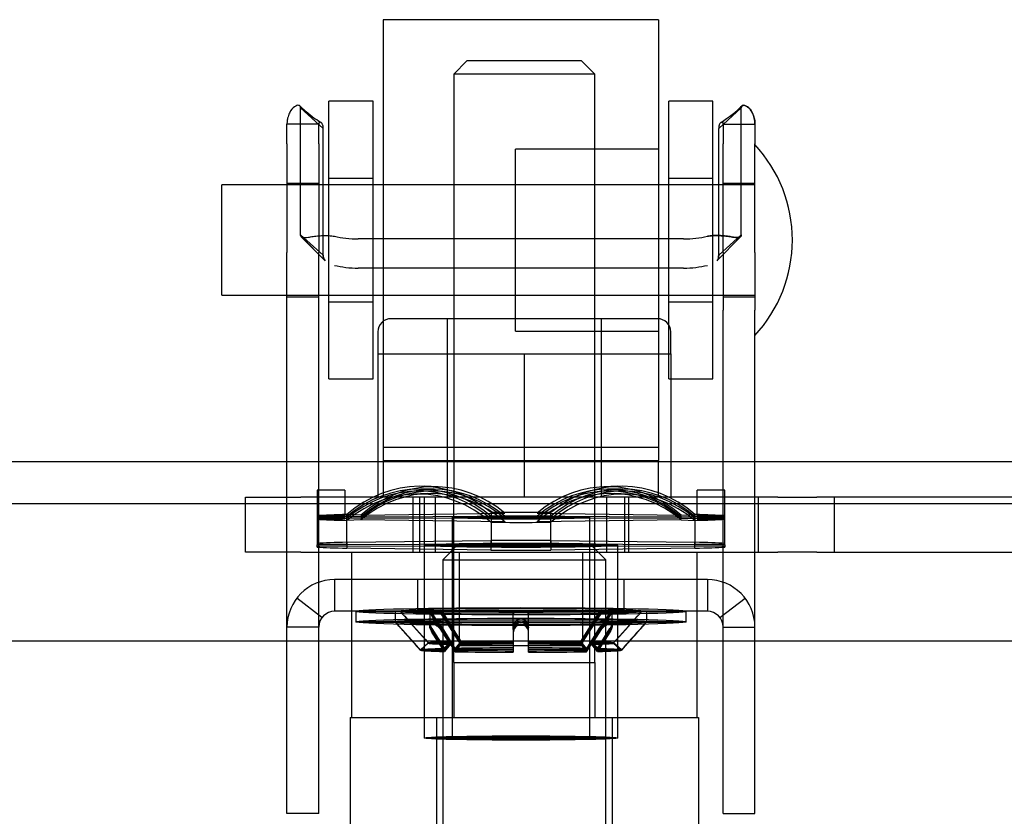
# Model space of a CAD drawing. Header units: inches. Extents: x 1 to 299, y -2 to 199.
# Tile 41 of 57: x 85.86 to 88.1, y 161.88 to 163.69. Entities that reach past the tile are written whole.
import ezdxf
from ezdxf.enums import TextEntityAlignment as Align
from ezdxf.lldxf.tags import DXFTag

# ---------------------------------------------------------------- set-up
doc = ezdxf.new("R2010")
doc.units = ezdxf.units.IN
doc.header["$MEASUREMENT"] = 0
for name, color, linetype in [('COM70838', 7, 'Continuous'), ('COM70839-1', 7, 'Continuous'), ('COM71195-5', 7, 'Continuous'), ('COM71298-1', 7, 'Continuous'), ('Default', 7, 'Continuous'), ('HAN13068', 7, 'Continuous'), ('HAN13068_NUT', 7, 'Continuous'), ('NTS18147', 7, 'Continuous'), ('ROL87452', 7, 'Continuous'), ('RVT17786', 7, 'Continuous'), ('RVT19000', 7, 'Continuous'), ('SPC87322', 7, 'Continuous'), ('STD26122', 7, 'Continuous'), ('WAF25376', 7, 'Continuous'), ('WAM30038', 7, 'Continuous')]:
    doc.layers.add(name, color=color, linetype=linetype)
doc.styles.add('SEACAD_Times_New_Roman', font='times.ttf')
tags = doc.linetypes.add('HIDDEN2', pattern=[0.1875, 0.125, -0.0625]).pattern_tags.tags
tags[6:7] = [DXFTag(74, 4), DXFTag(75, 0), DXFTag(340, '0'), DXFTag(46, 0.0), DXFTag(50, 0.0), DXFTag(44, 0.0), DXFTag(45, 0.0)]
tags[4:5] = [DXFTag(74, 4), DXFTag(75, 0), DXFTag(340, '0'), DXFTag(46, 0.0), DXFTag(50, 0.0), DXFTag(44, 0.0), DXFTag(45, 0.0)]
doc.dimstyles.new('HAMMOND_(STH_-_300x200)', dxfattribs={"dimtxt": 1.5, "dimasz": 1.875, "dimexe": 0.75, "dimexo": 0.75, "dimgap": 0.375, "dimtad": 0, "dimtih": 1, "dimtoh": 1, "dimzin": 0, "dimdsep": 46, "dimtxsty": 'SEACAD_Times_New_Roman', "dimblk1": '_SE_FILLED', "dimblk2": '_SE_FILLED', "dimsah": 1, "dimcen": 0.75, "dimadec": 0, "dimazin": 0, "dimtfac": 0.8, "dimtofl": 0, "dimtmove": 0, "dimatfit": 3, "dimfxl": 1, "dimtolj": 1, "dimtzin": 0, "dimarcsym": 0})

# ---------------------------------------------------------------- blocks, each defined once
blk = doc.blocks.new('SE3')
at = {"layer": 'COM70838', "color": 7, "linetype": 'HIDDEN2'}
for p, q in [((86.377, 162.4821), (86.377, 162.6071)), ((86.377, 162.6071), (86.502, 162.6071)), ((86.9843, 162.6071), (86.502, 162.6071)), ((86.757, 162.4821), (86.757, 162.6071)), ((86.807, 162.6071), (86.807, 162.4821)), ((87.5852, 162.6071), (87.0197, 162.6071)), ((87.197, 162.4821), (87.197, 162.6071)), ((87.247, 162.4821), (87.247, 162.6071)), ((87.5405, 162.6071), (87.5405, 162.4821)), ((87.5852, 162.6071), (87.6736, 162.6071)), ((88.332, 162.6071), (87.6736, 162.6071)), ((87.7135, 162.4821), (87.7135, 162.6071)), ((86.502, 162.4821), (86.377, 162.4821)), ((86.502, 162.4821), (87.5852, 162.4821)), ((87.6736, 162.4821), (87.5852, 162.4821)), ((87.6736, 162.4821), (88.387, 162.4821))]:
    blk.add_line(p, q, dxfattribs=at)
at = {"layer": 'COM70839-1', "color": 7, "linetype": 'HIDDEN2'}
for p, q in [((86.5531, 163.444), (86.5017, 163.4904)), ((86.5017, 163.2024), (86.5017, 163.4904)), ((87.4509, 163.444), (87.5023, 163.4904)), ((87.5023, 163.2024), (87.5023, 163.4904)), ((86.5428, 163.4534), (86.4708, 163.4534)), ((86.4708, 163.4092), (86.4708, 163.4534)), ((86.5428, 163.4092), (86.5428, 163.4534)), ((87.4612, 163.4534), (87.5332, 163.4534)), ((87.4612, 163.4534), (87.4612, 163.4092)), ((87.5332, 163.4534), (87.5332, 163.4092)), ((86.5531, 163.156), (86.5531, 163.444)), ((87.4509, 163.156), (87.4509, 163.444)), ((86.4708, 163.4092), (86.4708, 163.1625)), ((86.5428, 163.4092), (86.5428, 163.1625)), ((87.4612, 163.1625), (87.4612, 163.4092)), ((87.5332, 163.1625), (87.5332, 163.4092)), ((86.5428, 163.319), (86.4708, 163.319)), ((87.5332, 163.319), (87.4612, 163.319)), ((86.5531, 163.156), (86.5017, 163.2024)), ((86.5041, 163.1972), (86.5568, 163.1438)), ((86.5042, 163.1971), (86.5568, 163.1438)), ((87.3713, 163.1932), (86.6327, 163.1932)), ((87.4472, 163.1438), (87.4999, 163.1972)), ((87.4473, 163.1438), (87.4998, 163.1971)), ((87.4509, 163.156), (87.5023, 163.2024)), ((86.4708, 163.0314), (86.4708, 163.1625)), ((86.5428, 163.0314), (86.5428, 163.1625)), ((87.4612, 163.1625), (87.4612, 163.0314)), ((87.5332, 163.1625), (87.5332, 163.0314)), ((87.3713, 163.1269), (86.6327, 163.1269)), ((86.4708, 163.062), (86.5428, 163.062)), ((87.4612, 163.062), (87.5332, 163.062)), ((86.4708, 161.9341), (86.4708, 163.0314)), ((86.5428, 161.9341), (86.5428, 163.0314)), ((87.4612, 161.9341), (87.4612, 163.0314)), ((87.5332, 161.9341), (87.5332, 163.0314)), ((87.4252, 162.4201), (86.5788, 162.4201)), ((86.5788, 162.4201), (86.5788, 162.3481)), ((86.768, 162.3481), (86.768, 162.4201)), ((86.8615, 162.4201), (86.8615, 162.3481)), ((87.1425, 162.3481), (87.1425, 162.4201)), ((87.236, 162.3481), (87.236, 162.4201)), ((87.4252, 162.4201), (87.4252, 162.3481)), ((86.5503, 162.334), (86.4931, 162.3778)), ((87.4538, 162.334), (87.5109, 162.3778)), ((87.4252, 162.3481), (86.5788, 162.3481)), ((86.5428, 162.3121), (86.4708, 162.3121)), ((87.4612, 162.3121), (87.5332, 162.3121)), ((86.4708, 161.889), (86.4708, 161.9341)), ((86.5428, 161.889), (86.5428, 161.9341)), ((87.4612, 161.889), (87.4612, 161.9341)), ((87.5332, 161.889), (87.5332, 161.9341)), ((86.5428, 161.889), (86.4708, 161.889)), ((87.4612, 161.889), (87.5332, 161.889))]:
    blk.add_line(p, q, dxfattribs=at)
for centre, radius, start, end in [((86.693, 163.6932), 0.2767, 225.5663, 231.2528), ((86.6928, 163.6929), 0.2764, 225.5509, 238.4259), ((87.311, 163.6932), 0.2767, 301.5783, 314.4337), ((87.3112, 163.6929), 0.2764, 308.7531, 314.4491), ((86.693, 163.6932), 0.2767, 236.0158, 238.4217), ((87.3112, 163.6929), 0.2764, 301.5741, 303.9837), ((86.5788, 162.3121), 0.108, 90, 180), ((87.4252, 162.3121), 0.108, 0, 90), ((86.5788, 162.3121), 0.036, 90, 180), ((87.4252, 162.3121), 0.036, 0, 90)]:
    blk.add_arc(centre, radius, start, end, dxfattribs=at)
for centre, major_axis, start_param, end_param in [((86.6327, 163.2322), (-0.1, 0), 1.001468, 1.570796), ((87.3713, 163.2322), (-0.1, 0), 1.570796, 2.140125), ((86.6327, 163.166), (-0.1, 0), 1.001468, 1.570796), ((87.3713, 163.166), (0.1, 0), 4.712389, 5.281717)]:
    blk.add_ellipse(centre, major_axis=major_axis, ratio=0.390731, start_param=start_param, end_param=end_param, dxfattribs=at)
for points, knots in [([(86.5017, 163.4904), (86.5016, 163.4909), (86.5016, 163.4913), (86.5015, 163.4918), (86.5015, 163.492), (86.5014, 163.4923), (86.5014, 163.4924), (86.5012, 163.4932), (86.501, 163.4938), (86.5001, 163.4952), (86.4991, 163.4959), (86.4954, 163.4967), (86.4918, 163.4957), (86.4839, 163.4901), (86.4797, 163.4854), (86.4756, 163.4771), (86.4748, 163.4754), (86.4734, 163.4715), (86.4728, 163.4694), (86.4721, 163.4664), (86.4719, 163.4653), (86.4716, 163.4636), (86.4715, 163.4631), (86.4714, 163.4619), (86.4713, 163.4612), (86.4712, 163.4601), (86.4711, 163.4596), (86.471, 163.4587), (86.471, 163.4584), (86.471, 163.4577), (86.4709, 163.4572), (86.4709, 163.4564), (86.4708, 163.4552), (86.4708, 163.4534)], [0, 0, 0, 0, 0.03125, 0.03125, 0.046875, 0.046875, 0.0625, 0.0625, 0.125, 0.125, 0.25, 0.25, 0.5, 0.5, 0.75, 0.75, 0.8125, 0.8125, 0.875, 0.875, 0.90625, 0.90625, 0.921875, 0.921875, 0.9375, 0.9375, 0.953125, 0.953125, 0.960938, 0.960938, 0.96875, 0.96875, 1, 1, 1, 1]), ([(86.4993, 163.4956), (86.4999, 163.4953), (86.5004, 163.4948), (86.5009, 163.4941), (86.501, 163.4938), (86.5012, 163.4934), (86.5012, 163.4932), (86.5013, 163.4929), (86.5014, 163.4926), (86.5015, 163.4921), (86.5016, 163.4914), (86.5017, 163.4904)], [0.8014834, 0.8014834, 0.8014834, 0.8014834, 0.875, 0.875, 0.90625, 0.90625, 0.921875, 0.921875, 0.9375, 0.9375, 1, 1, 1, 1]), ([(87.5023, 163.4904), (87.5024, 163.4909), (87.5024, 163.4913), (87.5025, 163.4918), (87.5025, 163.492), (87.5026, 163.4923), (87.5026, 163.4924), (87.5028, 163.4932), (87.503, 163.4938), (87.5039, 163.4952), (87.5049, 163.4959), (87.5087, 163.4967), (87.5122, 163.4957), (87.5201, 163.4901), (87.5243, 163.4854), (87.5284, 163.4771), (87.5292, 163.4754), (87.5306, 163.4715), (87.5312, 163.4694), (87.5319, 163.4664), (87.5321, 163.4653), (87.5324, 163.4636), (87.5325, 163.4631), (87.5327, 163.4619), (87.5327, 163.4612), (87.5329, 163.4601), (87.5329, 163.4596), (87.533, 163.4587), (87.533, 163.4584), (87.5331, 163.4577), (87.5331, 163.4572), (87.5331, 163.4564), (87.5332, 163.4552), (87.5332, 163.4534)], [0, 0, 0, 0, 0.03125, 0.03125, 0.046875, 0.046875, 0.0625, 0.0625, 0.125, 0.125, 0.25, 0.25, 0.5, 0.5, 0.75, 0.75, 0.8125, 0.8125, 0.875, 0.875, 0.90625, 0.90625, 0.921875, 0.921875, 0.9375, 0.9375, 0.953125, 0.953125, 0.960938, 0.960938, 0.96875, 0.96875, 1, 1, 1, 1]), ([(87.5332, 163.4534), (87.5332, 163.4543), (87.5332, 163.455), (87.5332, 163.4559), (87.5332, 163.4562), (87.5331, 163.4567), (87.5331, 163.4567), (87.533, 163.4584), (87.5329, 163.4594), (87.5325, 163.4631), (87.5321, 163.4653), (87.5307, 163.4715), (87.5293, 163.4754), (87.5243, 163.4855), (87.5201, 163.4901), (87.5122, 163.4957), (87.5086, 163.4967), (87.5049, 163.4959), (87.5039, 163.4952), (87.5032, 163.4941), (87.503, 163.4938), (87.5028, 163.4934), (87.5028, 163.4932), (87.5027, 163.4929), (87.5026, 163.4926), (87.5025, 163.4921), (87.5024, 163.4914), (87.5023, 163.4904)], [0, 0, 0, 0, 0.015625, 0.015625, 0.023438, 0.023438, 0.03125, 0.03125, 0.0625, 0.0625, 0.125, 0.125, 0.25, 0.25, 0.5, 0.5, 0.75, 0.75, 0.875, 0.875, 0.90625, 0.90625, 0.921875, 0.921875, 0.9375, 0.9375, 1, 1, 1, 1]), ([(86.5531, 163.444), (86.5531, 163.4448), (86.553, 163.4463), (86.5528, 163.4485), (86.5524, 163.4505), (86.5513, 163.454), (86.5488, 163.4578), (86.5455, 163.4584), (86.5439, 163.4571), (86.5433, 163.4562), (86.543, 163.4552), (86.5428, 163.4542), (86.5428, 163.4537), (86.5428, 163.4534)], [0, 0, 0, 0, 0.068623, 0.137063, 0.205208, 0.272877, 0.535512, 0.779514, 0.837052, 0.893029, 0.947093, 0.973617, 1, 1, 1, 1]), ([(87.4612, 163.4534), (87.4612, 163.4537), (87.4612, 163.4542), (87.461, 163.4552), (87.4607, 163.4562), (87.4601, 163.4571), (87.4585, 163.4584), (87.4553, 163.4578), (87.4527, 163.454), (87.4516, 163.4505), (87.4512, 163.4485), (87.451, 163.4463), (87.4509, 163.4448), (87.4509, 163.444)], [0, 0, 0, 0, 0.026381, 0.052905, 0.106971, 0.162948, 0.220486, 0.464488, 0.727123, 0.794792, 0.862936, 0.931376, 1, 1, 1, 1]), ([(87.4557, 163.4573), (87.4569, 163.4581), (87.4586, 163.4584), (87.4601, 163.4571), (87.4607, 163.4562), (87.461, 163.4552), (87.4612, 163.4542), (87.4612, 163.4537), (87.4612, 163.4534)], [0.5475793, 0.5475793, 0.5475793, 0.5475793, 0.7795137, 0.8370523, 0.8930285, 0.9470927, 0.973617, 1, 1, 1, 1]), ([(86.5042, 163.1971), (86.504, 163.1973), (86.5031, 163.1979), (86.502, 163.1994), (86.5018, 163.2014), (86.5017, 163.2024)], [0.8443495, 0.8443495, 0.8443495, 0.8443495, 0.868041, 0.9344119, 1, 1, 1, 1]), ([(86.5017, 163.2024), (86.5018, 163.2017), (86.5019, 163.2002), (86.5026, 163.1984), (86.504, 163.1972), (86.5079, 163.1955), (86.5162, 163.1965), (86.5281, 163.1984), (86.5365, 163.1995), (86.5446, 163.2003), (86.5544, 163.2008), (86.5662, 163.2007), (86.5745, 163.1998), (86.5788, 163.1993)], [0, 0, 0, 0, 0.049102, 0.098523, 0.149018, 0.200844, 0.426475, 0.554365, 0.622319, 0.692911, 0.79099, 0.893216, 1, 1, 1, 1]), ([(87.5023, 163.2024), (87.5023, 163.2017), (87.5021, 163.2002), (87.5014, 163.1984), (87.5001, 163.1972), (87.4962, 163.1955), (87.4878, 163.1965), (87.4759, 163.1984), (87.4675, 163.1995), (87.4595, 163.2003), (87.4496, 163.2008), (87.4379, 163.2007), (87.4295, 163.1998), (87.4252, 163.1993)], [0, 0, 0, 0, 0.049102, 0.098523, 0.149018, 0.200844, 0.426475, 0.554365, 0.622319, 0.692911, 0.79099, 0.893216, 1, 1, 1, 1]), ([(87.4252, 163.1993), (87.4268, 163.1995), (87.43, 163.2), (87.4363, 163.2005), (87.4439, 163.2008), (87.4524, 163.2007), (87.4627, 163.2001), (87.474, 163.1987), (87.4848, 163.197), (87.4929, 163.1959), (87.4978, 163.1961), (87.5006, 163.1975), (87.5021, 163.1994), (87.5022, 163.2014), (87.5023, 163.2024)], [0, 0, 0, 0, 0.040175, 0.080102, 0.158226, 0.23381, 0.30692, 0.445198, 0.573002, 0.690655, 0.799398, 0.868041, 0.934412, 1, 1, 1, 1]), ([(86.5564, 163.1442), (86.5556, 163.1452), (86.555, 163.1463), (86.5535, 163.15), (86.5531, 163.1528), (86.5531, 163.156)], [0.617349, 0.617349, 0.617349, 0.617349, 0.75, 0.75, 1, 1, 1, 1]), ([(86.5531, 163.156), (86.5531, 163.1555), (86.5531, 163.155), (86.5532, 163.1545), (86.5532, 163.1543), (86.5532, 163.154), (86.5532, 163.1539), (86.5533, 163.1529), (86.5533, 163.1522), (86.5537, 163.1501), (86.554, 163.1488), (86.5552, 163.1459), (86.5561, 163.1445), (86.5573, 163.1433)], [0, 0, 0, 0, 0.03125, 0.03125, 0.046875, 0.046875, 0.0625, 0.0625, 0.125, 0.125, 0.25, 0.25, 0.4245775, 0.4245775, 0.4245775, 0.4245775]), ([(87.4509, 163.156), (87.4509, 163.1555), (87.4509, 163.155), (87.4509, 163.1545), (87.4508, 163.1543), (87.4508, 163.154), (87.4508, 163.1539), (87.4508, 163.1529), (87.4507, 163.1522), (87.4504, 163.1501), (87.45, 163.1488), (87.4489, 163.1459), (87.448, 163.1445), (87.4468, 163.1433)], [0, 0, 0, 0, 0.03125, 0.03125, 0.046875, 0.046875, 0.0625, 0.0625, 0.125, 0.125, 0.25, 0.25, 0.4245775, 0.4245775, 0.4245775, 0.4245775]), ([(87.4476, 163.1442), (87.4484, 163.1452), (87.449, 163.1463), (87.4505, 163.15), (87.4509, 163.1528), (87.4509, 163.156)], [0.617349, 0.617349, 0.617349, 0.617349, 0.75, 0.75, 1, 1, 1, 1])]:
    blk.add_open_spline(points, degree=3, knots=knots, dxfattribs=at)
at = {"layer": 'COM71195-5', "color": 7, "linetype": 'Continuous'}
blk.add_line((89.5714, 162.2801), (67.7616, 162.2801), dxfattribs=at)
at = {"layer": 'COM71298-1', "color": 7, "linetype": 'HIDDEN2'}
blk.add_line((114.8195, 162.6871), (66.9495, 162.6871), dxfattribs=at)
at = {"layer": 'COM71298-1', "color": 7, "linetype": 'Continuous'}
blk.add_line((114.8195, 162.5921), (66.9495, 162.5921), dxfattribs=at)
at = {"layer": 'HAN13068', "color": 7, "linetype": 'HIDDEN2'}
for p, q in [((86.8795, 163.5971), (86.8495, 163.5671)), ((87.1395, 163.5971), (86.8795, 163.5971)), ((87.1695, 163.5671), (87.1395, 163.5971)), ((87.1695, 163.5671), (86.8495, 163.5671)), ((86.8495, 163.5671), (86.8495, 162.6071)), ((87.1695, 162.6071), (87.1695, 163.5671)), ((86.8495, 162.2321), (86.8495, 162.1071)), ((86.8495, 162.2321), (87.0095, 162.2321)), ((87.0095, 162.2321), (87.1695, 162.2321)), ((87.1695, 162.2321), (87.1695, 162.1071)), ((86.614, 162.1071), (86.8099, 162.1071)), ((86.614, 162.1071), (86.614, 161.4051)), ((86.8099, 162.1071), (87.2091, 162.1071)), ((86.8099, 162.1071), (86.8099, 161.4051)), ((87.2091, 162.1071), (87.405, 162.1071)), ((87.2091, 162.1071), (87.2091, 161.4051)), ((87.405, 162.1071), (87.405, 161.4051))]:
    blk.add_line(p, q, dxfattribs=at)
at = {"layer": 'HAN13068_NUT', "color": 7, "linetype": 'HIDDEN2'}
for p, q in [((87.312, 163.0121), (86.707, 163.0121)), ((86.8345, 163.0121), (86.8345, 162.6071)), ((87.1845, 162.6071), (87.1845, 163.0121)), ((86.677, 162.9821), (86.677, 162.9321)), ((87.342, 162.9321), (87.342, 162.9821)), ((86.677, 162.9321), (86.8433, 162.9321)), ((86.677, 162.9321), (86.677, 162.6071)), ((86.8433, 162.9321), (87.0095, 162.9321)), ((87.0095, 162.9321), (87.1758, 162.9321)), ((87.0095, 162.9321), (87.0095, 162.6071)), ((87.1758, 162.9321), (87.342, 162.9321)), ((87.342, 162.9321), (87.342, 162.6071))]:
    blk.add_line(p, q, dxfattribs=at)
for centre, start, end in [((86.707, 162.9821), 90, 180), ((87.312, 162.9821), 0, 90)]:
    blk.add_arc(centre, 0.03, start, end, dxfattribs=at)
at = {"layer": 'NTS18147', "color": 7, "linetype": 'HIDDEN2'}
for p, q in [((86.539, 162.6231), (86.539, 162.5622)), ((86.602, 162.6231), (86.539, 162.6231)), ((86.539, 162.6231), (86.539, 162.5652)), ((86.602, 162.6231), (86.539, 162.6231)), ((86.602, 162.6231), (86.602, 162.5622)), ((86.602, 162.6231), (86.602, 162.5652)), ((86.8053, 162.6251), (86.7738, 162.6254)), ((86.8142, 162.6305), (86.7827, 162.6317)), ((87.2213, 162.6317), (87.1898, 162.6305)), ((87.2303, 162.6254), (87.1988, 162.6251)), ((87.402, 162.5622), (87.402, 162.6231)), ((87.465, 162.6231), (87.402, 162.6231)), ((87.402, 162.5652), (87.402, 162.6231)), ((87.465, 162.6231), (87.402, 162.6231)), ((87.465, 162.5622), (87.465, 162.6231)), ((87.465, 162.5652), (87.465, 162.6231)), ((86.7898, 162.6152), (86.7583, 162.614)), ((86.7988, 162.621), (86.7673, 162.6207)), ((87.2368, 162.6207), (87.2053, 162.621)), ((87.2457, 162.614), (87.2142, 162.6152)), ((86.602, 162.5652), (86.539, 162.5652)), ((86.539, 162.5622), (86.539, 162.4992)), ((86.602, 162.5622), (86.539, 162.5622)), ((86.539, 162.5622), (86.539, 162.5022)), ((86.602, 162.5599), (86.539, 162.5599)), ((86.602, 162.5568), (86.539, 162.5568)), ((86.602, 162.5599), (86.602, 162.5622)), ((86.602, 162.5568), (86.602, 162.5599)), ((86.607, 162.5048), (86.607, 162.5678)), ((86.6385, 162.5666), (86.607, 162.5678)), ((86.607, 162.4999), (86.607, 162.5629)), ((86.6385, 162.5625), (86.607, 162.5629)), ((86.6385, 162.5596), (86.607, 162.5592)), ((86.6385, 162.5554), (86.607, 162.5542)), ((86.6385, 162.5666), (86.9655, 162.5707)), ((86.6385, 162.5625), (86.9655, 162.5636)), ((86.9655, 162.5585), (86.6385, 162.5596)), ((86.9655, 162.5513), (86.6385, 162.5554)), ((86.8455, 162.5611), (86.8455, 162.0606)), ((86.8455, 162.561), (86.8455, 162.0606)), ((86.934, 162.5719), (86.934, 162.509)), ((86.9655, 162.5707), (86.934, 162.5719)), ((86.934, 162.564), (86.934, 162.501)), ((86.9655, 162.5636), (86.934, 162.564)), ((86.9655, 162.5585), (86.934, 162.5581)), ((87.0385, 162.5707), (87.07, 162.5719)), ((87.0385, 162.5707), (87.3655, 162.5666)), ((87.0385, 162.5636), (87.07, 162.564)), ((87.0385, 162.5636), (87.3655, 162.5625)), ((87.3655, 162.5596), (87.0385, 162.5585)), ((87.0385, 162.5585), (87.07, 162.5581)), ((87.3655, 162.5554), (87.0385, 162.5513)), ((87.07, 162.509), (87.07, 162.5719)), ((87.07, 162.501), (87.07, 162.564)), ((87.1585, 162.0606), (87.1585, 162.5611)), ((87.1585, 162.0606), (87.1585, 162.561)), ((87.3655, 162.5666), (87.397, 162.5678)), ((87.3655, 162.5625), (87.397, 162.5629)), ((87.3655, 162.5596), (87.397, 162.5592)), ((87.3655, 162.5554), (87.397, 162.5542)), ((87.397, 162.5678), (87.397, 162.5048)), ((87.397, 162.5629), (87.397, 162.4999)), ((87.402, 162.5652), (87.465, 162.5652)), ((87.402, 162.5622), (87.402, 162.5599)), ((87.402, 162.5622), (87.465, 162.5622)), ((87.402, 162.5599), (87.465, 162.5599)), ((87.402, 162.5599), (87.402, 162.5568)), ((87.402, 162.5568), (87.465, 162.5568)), ((87.465, 162.4992), (87.465, 162.5622)), ((87.465, 162.5022), (87.465, 162.5622)), ((86.9655, 162.5513), (86.934, 162.5501)), ((87.0385, 162.5513), (87.07, 162.5501)), ((86.539, 162.4969), (86.539, 162.4992)), ((86.539, 162.4939), (86.539, 162.4969)), ((86.607, 162.5048), (86.934, 162.509)), ((86.607, 162.5048), (86.607, 162.4912)), ((86.607, 162.4999), (86.934, 162.501)), ((86.607, 162.4999), (86.607, 162.4962)), ((86.934, 162.4951), (86.607, 162.4962)), ((86.934, 162.4871), (86.607, 162.4912)), ((86.782, 162.4981), (86.782, 162.0606)), ((86.934, 162.4871), (86.934, 162.509)), ((86.934, 162.4951), (86.934, 162.501)), ((87.07, 162.509), (87.397, 162.5048)), ((87.07, 162.509), (87.07, 162.4871)), ((87.07, 162.501), (87.397, 162.4999)), ((87.07, 162.501), (87.07, 162.4951)), ((87.397, 162.4962), (87.07, 162.4951)), ((87.397, 162.4912), (87.07, 162.4871)), ((87.222, 162.0606), (87.222, 162.4981)), ((87.222, 162.0606), (87.222, 162.498)), ((87.397, 162.4912), (87.397, 162.5048)), ((87.397, 162.4962), (87.397, 162.4999)), ((87.465, 162.4992), (87.465, 162.4969)), ((87.465, 162.4969), (87.465, 162.4939)), ((86.782, 162.4821), (86.782, 162.0606))]:
    blk.add_line(p, q, dxfattribs=at)
for centre, start, end in [((87.002, 78.4869), 89.953641, 90.046359), ((87.002, 246.6352), 269.953641, 270.046359), ((87.002, 78.4239), 89.953641, 90.046359), ((87.002, 246.5722), 269.953641, 270.046359)]:
    blk.add_arc(centre, 84.0771, start, end, dxfattribs=at)
for centre, major_axis, ratio, start_param, end_param in [((86.7705, 162.3136), (-0.0122, -0.3181), 0.865814, 2.551021, 3.820441), ((86.7705, 162.3071), (-0.0032, -0.3183), 0.86601, 2.518666, 3.788085), ((86.802, 162.3124), (-0.0122, -0.3181), 0.865814, 2.551021, 3.820441), ((86.802, 162.3067), (-0.0032, -0.3183), 0.86601, 2.518666, 3.788085), ((87.202, 162.3124), (0.0122, -0.3181), 0.865814, 2.462745, 3.732164), ((87.202, 162.3067), (0.0032, -0.3183), 0.86601, 2.4951, 3.764519), ((87.2335, 162.3136), (0.0122, -0.3181), 0.865814, 2.462745, 3.732164), ((87.2335, 162.3071), (0.0032, -0.3183), 0.86601, 2.4951, 3.764519), ((86.7705, 162.3023), (0.0032, -0.3183), 0.86601, 2.4951, 3.764519), ((86.7705, 162.2959), (0.0122, -0.3181), 0.865814, 2.462745, 3.732164), ((86.802, 162.3027), (0.0032, -0.3183), 0.86601, 2.4951, 3.764519), ((86.802, 162.2971), (0.0122, -0.3181), 0.865814, 2.462745, 3.732164), ((87.202, 162.3027), (-0.0032, -0.3183), 0.86601, 2.518666, 3.788085), ((87.202, 162.2971), (-0.0122, -0.3181), 0.865814, 2.551021, 3.820441), ((87.2335, 162.3023), (-0.0032, -0.3183), 0.86601, 2.518666, 3.788085), ((87.2335, 162.2959), (-0.0122, -0.3181), 0.865814, 2.551021, 3.820441), ((87.002, 162.561), (-0.5, 0), 0.022078, -0.660077, -0.38712), ((87.002, 162.5611), (-0.5, 0), 0.005892, -0.660077, -0.38712), ((87.002, 162.5611), (-0.5, 0), 0.005892, 0.38712, 0.660077), ((87.002, 162.561), (-0.5, 0), 0.022078, 0.38712, 0.660077), ((87.002, 162.561), (0.5, 0), 0.022078, 1.434318, 1.707275), ((87.002, 162.561), (0.5, 0), 0.022078, 0.38712, 0.660077), ((87.002, 162.5611), (0.5, 0), 0.005892, 0.38712, 0.660077), ((87.002, 162.5611), (0.5, 0), 0.005892, -0.660077, -0.38712), ((87.002, 162.561), (0.5, 0), 0.022078, -0.660077, -0.38712), ((87.002, 162.561), (-0.5, 0), 0.022078, 1.434318, 1.707275), ((87.002, 162.498), (-0.5, 0), 0.022078, -0.660077, -0.38712), ((87.002, 162.4981), (-0.5, 0), 0.005892, -0.660077, -0.38712), ((87.002, 162.4981), (-0.5, 0), 0.005892, 0.38712, 0.660077), ((87.002, 162.498), (-0.5, 0), 0.022078, 0.38712, 0.660077), ((87.002, 162.498), (-0.5, 0), 0.022078, 4.575911, 4.848867), ((87.002, 162.498), (0.5, 0), 0.022078, 0.38712, 0.660077), ((87.002, 162.4981), (0.5, 0), 0.005892, 0.38712, 0.660077), ((87.002, 162.4981), (0.5, 0), 0.005892, -0.660077, -0.38712), ((87.002, 162.498), (0.5, 0), 0.022078, -0.660077, -0.38712), ((87.002, 162.498), (0.5, 0), 0.022078, 4.575911, 4.848867)]:
    blk.add_ellipse(centre, major_axis=major_axis, ratio=ratio, start_param=start_param, end_param=end_param, dxfattribs=at)
for centre, major_axis, ratio in [((87.002, 162.561), (0.1565, 0), 0.022078), ((87.002, 162.5611), (-0.1565, 0), 0.005892), ((87.002, 162.498), (0.22, 0), 0.022078), ((87.002, 162.4981), (-0.22, 0), 0.005892), ((87.002, 162.0606), (0.22, 0), 0.022078), ((87.002, 162.0606), (0.1565, 0), 0.022078), ((87.002, 162.0606), (-0.22, 0), 0.005892), ((87.002, 162.0606), (-0.1565, 0), 0.005892)]:
    blk.add_ellipse(centre, major_axis=major_axis, ratio=ratio, dxfattribs=at)
at = {"layer": 'ROL87452', "color": 7, "linetype": 'HIDDEN2'}
for p, q in [((86.6895, 163.6905), (86.6895, 162.6905)), ((87.3145, 163.6905), (86.6895, 163.6905)), ((87.3145, 163.6905), (87.3145, 162.6905)), ((86.9895, 162.984), (86.9895, 163.397)), ((87.3145, 163.397), (86.9895, 163.397)), ((86.9895, 163.3155), (86.6895, 163.3155)), ((86.6895, 163.0655), (86.9895, 163.0655)), ((86.9895, 162.984), (87.3145, 162.984)), ((86.6895, 162.6905), (87.3145, 162.6905))]:
    blk.add_line(p, q, dxfattribs=at)
at = {"layer": 'RVT17786', "color": 7, "linetype": 'HIDDEN2'}
for p, q in [((86.3232, 163.0655), (86.3232, 163.3155)), ((87.5332, 163.3155), (86.3232, 163.3155)), ((86.3232, 163.0655), (87.5332, 163.0655))]:
    blk.add_line(p, q, dxfattribs=at)
for start, end in [(0, 42.8709), (317.1291, 0)]:
    blk.add_arc((87.3, 163.1905), 0.3182, start, end, dxfattribs=at)
at = {"layer": 'RVT19000', "color": 7, "linetype": 'HIDDEN2'}
for p, q in [((87.3145, 162.7201), (86.6895, 162.7201)), ((86.6895, 162.6905), (86.6895, 162.6071)), ((87.3145, 162.6071), (87.3145, 162.6905)), ((86.807, 162.6071), (86.807, 162.4821)), ((87.0197, 162.6071), (86.9843, 162.6071)), ((87.197, 162.4821), (87.197, 162.6071)), ((86.8615, 162.4821), (86.8615, 162.2701)), ((87.1425, 162.2701), (87.1425, 162.4821)), ((87.1425, 162.2701), (86.8615, 162.2701))]:
    blk.add_line(p, q, dxfattribs=at)
at = {"layer": 'SPC87322', "color": 7, "linetype": 'HIDDEN2'}
for p, q in [((86.772, 162.6071), (86.772, 162.4821)), ((86.782, 162.6071), (86.782, 162.4821)), ((86.8495, 162.2321), (86.8495, 162.6071)), ((87.1695, 162.2321), (87.1695, 162.6071)), ((87.237, 162.6071), (87.237, 162.4821)), ((86.617, 162.4821), (86.617, 162.1071)), ((87.402, 162.1071), (87.402, 162.4821))]:
    blk.add_line(p, q, dxfattribs=at)
at = {"layer": 'STD26122', "color": 7, "linetype": 'HIDDEN2'}
for p, q in [((86.8595, 162.5001), (86.8245, 162.4651)), ((87.1595, 162.5001), (86.8595, 162.5001)), ((87.1945, 162.4651), (87.1595, 162.5001)), ((86.8245, 162.4651), (87.1945, 162.4651)), ((86.8245, 162.4651), (86.8245, 161.5001)), ((87.1945, 161.5001), (87.1945, 162.4651))]:
    blk.add_line(p, q, dxfattribs=at)
at = {"layer": 'WAF25376', "color": 7, "linetype": 'HIDDEN2'}
for p, q in [((86.5662, 162.8755), (86.5662, 163.5055)), ((86.6662, 163.5055), (86.5662, 163.5055)), ((86.6662, 162.8755), (86.6662, 163.5055)), ((87.3379, 162.8755), (87.3379, 163.5055)), ((87.4379, 163.5055), (87.3379, 163.5055)), ((87.4379, 162.8755), (87.4379, 163.5055)), ((86.6662, 163.3305), (86.5662, 163.3305)), ((87.4379, 163.3305), (87.3379, 163.3305)), ((86.5662, 163.0505), (86.6662, 163.0505)), ((87.3379, 163.0505), (87.4379, 163.0505)), ((86.5662, 162.8755), (86.6662, 162.8755)), ((87.3379, 162.8755), (87.4379, 162.8755))]:
    blk.add_line(p, q, dxfattribs=at)
at = {"layer": 'WAM30038', "color": 7, "linetype": 'HIDDEN2'}
for p, q in [((86.627, 162.3481), (86.627, 162.3241)), ((86.627, 162.3481), (86.627, 162.3241)), ((86.7162, 162.3481), (86.7162, 162.3241)), ((86.7162, 162.3481), (86.7162, 162.3241)), ((86.7275, 162.3482), (86.7337, 162.3412)), ((86.7337, 162.341), (86.7275, 162.348)), ((86.7948, 162.3522), (86.7948, 162.3227)), ((86.7948, 162.3492), (86.7948, 162.3196)), ((86.7999, 162.3422), (86.7963, 162.3491)), ((86.7963, 162.347), (86.7999, 162.3401)), ((86.7963, 162.344), (86.7999, 162.3372)), ((86.841, 162.2791), (86.7999, 162.345)), ((86.841, 162.2769), (86.7999, 162.3422)), ((86.7999, 162.3401), (86.841, 162.2753)), ((86.7999, 162.3372), (86.841, 162.2731)), ((86.8195, 162.3493), (86.8247, 162.3423)), ((86.8247, 162.3399), (86.8195, 162.3468)), ((86.8247, 162.3367), (86.8195, 162.3435)), ((86.8247, 162.3456), (86.8657, 162.2796)), ((86.8247, 162.3423), (86.8657, 162.277)), ((86.8657, 162.2751), (86.8247, 162.3399)), ((86.8657, 162.2725), (86.8247, 162.3367)), ((86.9845, 162.3427), (86.9857, 162.3497)), ((86.9845, 162.3109), (86.9845, 162.3471)), ((86.9857, 162.3464), (86.9845, 162.3396)), ((86.9845, 162.3066), (86.9845, 162.3427)), ((87.0184, 162.3497), (87.0195, 162.3427)), ((87.0195, 162.3396), (87.0184, 162.3464)), ((87.0195, 162.3109), (87.0195, 162.3471)), ((87.0195, 162.3066), (87.0195, 162.3427)), ((87.1383, 162.2796), (87.1793, 162.3456)), ((87.1383, 162.277), (87.1793, 162.3423)), ((87.1793, 162.3399), (87.1383, 162.2751)), ((87.1793, 162.3367), (87.1383, 162.2725)), ((87.2041, 162.345), (87.1631, 162.2791)), ((87.2041, 162.3422), (87.1631, 162.2769)), ((87.1631, 162.2753), (87.2041, 162.3401)), ((87.1631, 162.2731), (87.2041, 162.3372)), ((87.1793, 162.3423), (87.1846, 162.3493)), ((87.1846, 162.3468), (87.1793, 162.3399)), ((87.1846, 162.3435), (87.1793, 162.3367)), ((87.2077, 162.3491), (87.2041, 162.3422)), ((87.2041, 162.3401), (87.2077, 162.347)), ((87.2041, 162.3372), (87.2077, 162.344)), ((87.2092, 162.3227), (87.2092, 162.3522)), ((87.2092, 162.3196), (87.2092, 162.3492)), ((87.2703, 162.3412), (87.2765, 162.3482)), ((87.2765, 162.348), (87.2703, 162.341)), ((87.2878, 162.3241), (87.2878, 162.3481)), ((87.2878, 162.3241), (87.2878, 162.3481)), ((87.377, 162.3241), (87.377, 162.3481)), ((87.377, 162.3241), (87.377, 162.3481)), ((86.7948, 162.3227), (86.7948, 162.3143)), ((86.7948, 162.3196), (86.7948, 162.3174)), ((86.853, 162.264), (86.8247, 162.3095)), ((86.9845, 162.3109), (86.9845, 162.2652)), ((87.0195, 162.2652), (87.0195, 162.3109)), ((87.1793, 162.3095), (87.151, 162.264)), ((87.2092, 162.3143), (87.2092, 162.3227)), ((87.2092, 162.3174), (87.2092, 162.3196)), ((86.7999, 162.3089), (86.8282, 162.2634)), ((86.7999, 162.3061), (86.8282, 162.261)), ((86.8282, 162.2592), (86.7999, 162.304)), ((86.8282, 162.2568), (86.7999, 162.3011)), ((86.853, 162.2611), (86.8247, 162.3062)), ((86.8247, 162.3038), (86.853, 162.2591)), ((86.8247, 162.3006), (86.853, 162.2563)), ((86.9845, 162.3066), (86.9845, 162.2615)), ((87.0195, 162.2615), (87.0195, 162.3066)), ((87.1793, 162.3062), (87.151, 162.2611)), ((87.151, 162.2591), (87.1793, 162.3038)), ((87.151, 162.2563), (87.1793, 162.3006)), ((87.1758, 162.2634), (87.2041, 162.3089)), ((87.1758, 162.261), (87.2041, 162.3061)), ((87.2041, 162.304), (87.1758, 162.2592)), ((87.2041, 162.3011), (87.1758, 162.2568)), ((86.7917, 162.2765), (86.7737, 162.2605)), ((86.7917, 162.2762), (86.7737, 162.2602)), ((86.7737, 162.26), (86.7917, 162.276)), ((86.7737, 162.2597), (86.7917, 162.2757)), ((86.8282, 162.2634), (86.841, 162.2791)), ((86.8282, 162.261), (86.841, 162.2769)), ((86.841, 162.2753), (86.8282, 162.2592)), ((86.841, 162.2731), (86.8282, 162.2568)), ((86.8657, 162.2796), (86.853, 162.264)), ((86.8657, 162.277), (86.853, 162.2611)), ((86.853, 162.2591), (86.8657, 162.2751)), ((86.853, 162.2563), (86.8657, 162.2725)), ((86.9845, 162.265), (86.9845, 162.2551)), ((87.0195, 162.2551), (87.0195, 162.265)), ((87.151, 162.264), (87.1383, 162.2796)), ((87.151, 162.2611), (87.1383, 162.277)), ((87.1383, 162.2751), (87.151, 162.2591)), ((87.1383, 162.2725), (87.151, 162.2563)), ((87.1631, 162.2791), (87.1758, 162.2634)), ((87.1631, 162.2769), (87.1758, 162.261)), ((87.1758, 162.2592), (87.1631, 162.2753)), ((87.1758, 162.2568), (87.1631, 162.2731)), ((87.2303, 162.2605), (87.2123, 162.2765)), ((87.2303, 162.2602), (87.2123, 162.2762)), ((87.2123, 162.276), (87.2303, 162.26)), ((87.2123, 162.2757), (87.2303, 162.2597)), ((86.9845, 162.2612), (86.9845, 162.2588)), ((87.0195, 162.2588), (87.0195, 162.2612))]:
    blk.add_line(p, q, dxfattribs=at)
for centre, radius, start, end in [((86.2407, 161.8672), 0.6594, 41.6126, 43.8535), ((85.8204, 161.4877), 1.2256, 41.8176, 43.0304), ((86.4462, 162.0533), 0.3824, 41.2477, 45.0808), ((87.0028, 162.3121), 0.0183, 92.3558, 183.6209), ((87.0026, 162.3076), 0.0181, 91.9292, 183.2228), ((87.0026, 162.3043), 0.0181, 91.8331, 182.7008), ((87.0024, 162.2998), 0.0179, 91.3521, 182.3076), ((87.0012, 162.312), 0.0184, 356.6648, 87.3584), ((87.0013, 162.3075), 0.0182, 357.0252, 87.8228), ((87.0015, 162.3043), 0.018, 357.0795, 88.3866), ((87.0016, 162.2999), 0.0179, 357.5129, 88.8274), ((88.0942, 161.5695), 1.1044, 136.9031, 138.2489), ((87.7413, 161.8875), 0.6295, 136.0932, 138.4407), ((87.5326, 162.0769), 0.3479, 134.7288, 138.9426)]:
    blk.add_arc(centre, radius, start, end, dxfattribs=at)
for centre, major_axis, ratio in [((87.002, 162.3481), (-0.375, 0), 0.022078), ((87.002, 162.3481), (0.375, 0), 0.005892), ((87.002, 162.3241), (-0.375, 0), 0.022078), ((87.002, 162.3241), (0.375, 0), 0.005892)]:
    blk.add_ellipse(centre, major_axis=major_axis, ratio=ratio, dxfattribs=at)
for centre, major_axis, ratio, start_param, end_param in [((87.002, 162.3481), (-0.275, 0), 0.022078, -1.511302, -0.844892), ((87.002, 162.354), (0.0175, 0), 0.022078, 0.364343, 2.77725), ((87.002, 162.3481), (0.275, 0), 0.022078, 0.844892, 1.511302), ((86.7337, 162.3481), (0.0175, 0), 0.022078, 1.935139, 4.348046), ((86.7337, 162.3481), (0.0175, 0), 0.005892, 1.935139, 4.348046), ((87.002, 162.3481), (-0.275, 0), 0.022078, -0.725904, -0.059494), ((87.002, 162.3481), (-0.275, 0), 0.005892, -0.725904, -0.059494), ((87.002, 162.3481), (-0.275, 0), 0.005892, 0.059494, 0.725904), ((87.002, 162.3481), (-0.275, 0), 0.022078, 0.059494, 0.725904), ((86.8123, 162.3522), (0.0175, 0), 0.022078, 1.149741, 3.562648), ((86.8123, 162.3492), (0.0175, 0), 0.005892, 1.149741, 3.562648), ((86.8123, 162.3469), (0.0175, 0), 0.005892, 2.720537, 5.133444), ((86.8123, 162.3439), (0.0175, 0), 0.022078, 2.720537, 5.133444), ((87.002, 162.3481), (-0.275, 0), 0.005892, -1.511302, -0.844892), ((87.002, 162.3481), (-0.275, 0), 0.005892, 0.844892, 1.511302), ((87.002, 162.3481), (-0.275, 0), 0.022078, 0.844892, 1.511302), ((87.002, 162.3496), (0.0175, 0), 0.005892, 0.364343, 2.77725), ((87.002, 162.3465), (-0.0175, 0), 0.005892, 0.364343, 2.77725), ((87.002, 162.3421), (-0.0175, 0), 0.022078, 0.364343, 2.77725), ((87.002, 162.3481), (0.275, 0), 0.005892, 0.844892, 1.511302), ((87.002, 162.3481), (0.275, 0), 0.005892, -1.511302, -0.844892), ((87.002, 162.3481), (0.275, 0), 0.022078, -1.511302, -0.844892), ((87.1917, 162.3522), (-0.0175, 0), 0.022078, 2.720537, 5.133444), ((87.1917, 162.3492), (-0.0175, 0), 0.005892, 2.720537, 5.133444), ((87.1917, 162.3469), (-0.0175, 0), 0.005892, 1.149741, 3.562648), ((87.1917, 162.3439), (-0.0175, 0), 0.022078, 1.149741, 3.562648), ((87.002, 162.3481), (0.275, 0), 0.022078, 0.059494, 0.725904), ((87.002, 162.3481), (0.275, 0), 0.005892, 0.059494, 0.725904), ((87.002, 162.3481), (0.275, 0), 0.005892, -0.725904, -0.059494), ((87.002, 162.3481), (0.275, 0), 0.022078, -0.725904, -0.059494), ((87.2703, 162.3481), (-0.0175, 0), 0.022078, 1.935139, 4.348046), ((87.2703, 162.3481), (-0.0175, 0), 0.005892, 1.935139, 4.348046), ((87.002, 162.3241), (0.2858, 0), 0.022078, 2.356194, 3.141593), ((87.002, 162.3241), (0.2858, 0), 0.005892, 2.356194, 3.141593), ((87.002, 162.3241), (-0.2858, 0), 0.005892, 0, 0.785398), ((87.002, 162.3241), (-0.2858, 0), 0.022078, 0, 0.785398), ((87.002, 162.3241), (-0.2858, 0), 0.022078, 4.712389, 5.497787), ((87.002, 162.3241), (0.2858, 0), 0.005892, 1.570796, 2.356194), ((87.002, 162.3241), (-0.2858, 0), 0.005892, 0.785398, 1.570796), ((87.002, 162.3241), (-0.2858, 0), 0.022078, 0.785398, 1.570796), ((87.002, 162.3241), (0.2858, 0), 0.022078, 0.785398, 1.570796), ((87.002, 162.3241), (0.2858, 0), 0.005892, 0.785398, 1.570796), ((87.002, 162.3241), (-0.2858, 0), 0.005892, 1.570796, 2.356194), ((87.002, 162.3241), (0.2858, 0), 0.022078, 4.712389, 5.497787), ((87.002, 162.3241), (0.2858, 0), 0.022078, 0, 0.785398), ((87.002, 162.3241), (0.2858, 0), 0.005892, 0, 0.785398), ((87.002, 162.3241), (-0.2858, 0), 0.005892, 2.356194, 3.141593), ((87.002, 162.3241), (-0.2858, 0), 0.022078, 2.356194, 3.141593), ((87.002, 162.2761), (-0.211, 0), 0.022078, -0.702364, -0.083034), ((87.002, 162.2761), (-0.211, 0), 0.005892, -0.702364, -0.083034), ((87.002, 162.2761), (-0.211, 0), 0.005892, 0.083034, 0.702364), ((87.002, 162.2761), (-0.211, 0), 0.022078, 0.083034, 0.702364), ((87.002, 162.2601), (-0.2289, 0), 0.022078, -1.494282, -0.861913), ((87.002, 162.2761), (-0.211, 0), 0.022078, -1.487763, -0.868432), ((87.002, 162.2761), (-0.211, 0), 0.005892, -1.487763, -0.868432), ((87.002, 162.2761), (-0.211, 0), 0.005892, 0.868432, 1.487763), ((87.002, 162.2761), (-0.211, 0), 0.022078, 0.868432, 1.487763), ((87.002, 162.2761), (0.211, 0), 0.022078, 0.868432, 1.487763), ((87.002, 162.2761), (0.211, 0), 0.005892, 0.868432, 1.487763), ((87.002, 162.2761), (0.211, 0), 0.005892, -1.487763, -0.868432), ((87.002, 162.2761), (0.211, 0), 0.022078, -1.487763, -0.868432), ((87.002, 162.2601), (0.2289, 0), 0.022078, 0.861913, 1.494282), ((87.002, 162.2761), (0.211, 0), 0.022078, 0.083034, 0.702364), ((87.002, 162.2761), (0.211, 0), 0.005892, 0.083034, 0.702364), ((87.002, 162.2761), (0.211, 0), 0.005892, -0.702364, -0.083034), ((87.002, 162.2761), (0.211, 0), 0.022078, -0.702364, -0.083034), ((87.002, 162.2601), (-0.2289, 0), 0.022078, -0.708884, -0.076515), ((87.002, 162.2601), (-0.2289, 0), 0.005892, -0.708884, -0.076515), ((87.002, 162.2601), (-0.2289, 0), 0.005892, 0.076515, 0.708884), ((87.002, 162.2601), (-0.2289, 0), 0.022078, 0.076515, 0.708884), ((87.002, 162.2601), (-0.2289, 0), 0.005892, -1.494282, -0.861913), ((87.002, 162.2601), (-0.2289, 0), 0.005892, 0.861913, 1.494282), ((87.002, 162.2601), (-0.2289, 0), 0.022078, 0.861913, 1.494282), ((87.002, 162.2601), (0.2289, 0), 0.005892, 0.861913, 1.494282), ((87.002, 162.2601), (0.2289, 0), 0.005892, -1.494282, -0.861913), ((87.002, 162.2601), (0.2289, 0), 0.022078, -1.494282, -0.861913), ((87.002, 162.2601), (0.2289, 0), 0.022078, 0.076515, 0.708884), ((87.002, 162.2601), (0.2289, 0), 0.005892, 0.076515, 0.708884), ((87.002, 162.2601), (0.2289, 0), 0.005892, -0.708884, -0.076515), ((87.002, 162.2601), (0.2289, 0), 0.022078, -0.708884, -0.076515)]:
    blk.add_ellipse(centre, major_axis=major_axis, ratio=ratio, start_param=start_param, end_param=end_param, dxfattribs=at)
for points, knots in [([(86.7337, 162.3415), (86.7351, 162.3399), (86.7366, 162.3383), (86.738, 162.3368), (86.7559, 162.3167), (86.7738, 162.2966), (86.7917, 162.2765)], [0, 0, 0, 0, 0.073129, 0.073129, 0.073129, 1, 1, 1, 1]), ([(86.7337, 162.3412), (86.7351, 162.3396), (86.7366, 162.3381), (86.738, 162.3365), (86.7559, 162.3164), (86.7738, 162.2963), (86.7917, 162.2762)], [0, 0, 0, 0, 0.073129, 0.073129, 0.073129, 1, 1, 1, 1]), ([(87.2123, 162.2765), (87.2302, 162.2966), (87.2481, 162.3167), (87.266, 162.3368), (87.2675, 162.3383), (87.2689, 162.3399), (87.2703, 162.3415)], [0, 0, 0, 0, 0.926871, 0.926871, 0.926871, 1, 1, 1, 1]), ([(87.2123, 162.2762), (87.2302, 162.2963), (87.2481, 162.3164), (87.266, 162.3365), (87.2675, 162.3381), (87.2689, 162.3396), (87.2703, 162.3412)], [0, 0, 0, 0, 0.926871, 0.926871, 0.926871, 1, 1, 1, 1]), ([(86.7999, 162.3252), (86.7979, 162.3252), (86.7964, 162.3244), (86.7949, 162.3219), (86.7947, 162.3202), (86.7953, 162.3146), (86.7972, 162.3104), (86.7999, 162.3061)], [0, 0, 0, 0, 0.25, 0.25, 0.5, 0.5, 1, 1, 1, 1]), ([(86.7999, 162.304), (86.7986, 162.3061), (86.7975, 162.3082), (86.7957, 162.3123), (86.7951, 162.3143), (86.7947, 162.3179), (86.7949, 162.3196), (86.7964, 162.3221), (86.7979, 162.3229), (86.7999, 162.3229)], [0, 0, 0, 0, 0.25, 0.25, 0.5, 0.5, 0.75, 0.75, 1, 1, 1, 1]), ([(86.7948, 162.3227), (86.7948, 162.3223), (86.7948, 162.3218), (86.7953, 162.3176), (86.7972, 162.3133), (86.7999, 162.3089)], [0.4389304, 0.4389304, 0.4389304, 0.4389304, 0.5, 0.5, 1, 1, 1, 1]), ([(86.7999, 162.3011), (86.7986, 162.3032), (86.7975, 162.3053), (86.7957, 162.3093), (86.7951, 162.3113), (86.7948, 162.3135), (86.7948, 162.314), (86.7948, 162.3144)], [0, 0, 0, 0, 0.25, 0.25, 0.5, 0.5, 0.5626015, 0.5626015, 0.5626015, 0.5626015]), ([(86.8247, 162.3095), (86.8233, 162.3117), (86.8218, 162.3138), (86.8182, 162.3179), (86.8162, 162.32), (86.8118, 162.3236), (86.8094, 162.3253), (86.8045, 162.3278), (86.802, 162.3286), (86.7999, 162.3285)], [0, 0, 0, 0, 0.25, 0.25, 0.5, 0.5, 0.75, 0.75, 1, 1, 1, 1]), ([(86.8247, 162.3062), (86.8233, 162.3084), (86.8218, 162.3105), (86.8182, 162.3146), (86.8162, 162.3166), (86.8118, 162.3203), (86.8094, 162.322), (86.8045, 162.3245), (86.802, 162.3253), (86.7999, 162.3252)], [0, 0, 0, 0, 0.25, 0.25, 0.5, 0.5, 0.75, 0.75, 1, 1, 1, 1]), ([(86.7999, 162.3229), (86.802, 162.3229), (86.8045, 162.322), (86.8094, 162.3195), (86.8118, 162.3178), (86.8184, 162.3123), (86.822, 162.3081), (86.8247, 162.3038)], [0, 0, 0, 0, 0.25, 0.25, 0.5, 0.5, 1, 1, 1, 1]), ([(86.7999, 162.3196), (86.802, 162.3196), (86.8045, 162.3187), (86.8094, 162.3162), (86.8118, 162.3145), (86.8184, 162.309), (86.822, 162.3048), (86.8247, 162.3006)], [0, 0, 0, 0, 0.25, 0.25, 0.5, 0.5, 1, 1, 1, 1]), ([(87.2041, 162.3285), (87.2021, 162.3286), (87.1995, 162.3278), (87.1946, 162.3253), (87.1922, 162.3237), (87.1856, 162.3181), (87.182, 162.3138), (87.1793, 162.3095)], [0, 0, 0, 0, 0.25, 0.25, 0.5, 0.5, 1, 1, 1, 1]), ([(87.2041, 162.3252), (87.2021, 162.3253), (87.1995, 162.3245), (87.1946, 162.322), (87.1922, 162.3203), (87.1856, 162.3148), (87.182, 162.3105), (87.1793, 162.3062)], [0, 0, 0, 0, 0.25, 0.25, 0.5, 0.5, 1, 1, 1, 1]), ([(87.1793, 162.3038), (87.1807, 162.306), (87.1822, 162.3081), (87.1858, 162.3122), (87.1878, 162.3142), (87.1922, 162.3178), (87.1946, 162.3195), (87.1995, 162.3221), (87.2021, 162.3229), (87.2041, 162.3229)], [0, 0, 0, 0, 0.25, 0.25, 0.5, 0.5, 0.75, 0.75, 1, 1, 1, 1]), ([(87.1793, 162.3006), (87.1807, 162.3027), (87.1822, 162.3048), (87.1858, 162.3088), (87.1878, 162.3108), (87.1922, 162.3145), (87.1946, 162.3162), (87.1995, 162.3187), (87.2021, 162.3196), (87.2041, 162.3196)], [0, 0, 0, 0, 0.25, 0.25, 0.5, 0.5, 0.75, 0.75, 1, 1, 1, 1]), ([(87.2041, 162.3061), (87.2054, 162.3082), (87.2066, 162.3103), (87.2083, 162.3144), (87.2089, 162.3165), (87.2093, 162.3202), (87.2092, 162.3219), (87.2076, 162.3244), (87.2061, 162.3252), (87.2041, 162.3252)], [0, 0, 0, 0, 0.25, 0.25, 0.5, 0.5, 0.75, 0.75, 1, 1, 1, 1]), ([(87.2041, 162.3229), (87.2061, 162.3229), (87.2076, 162.3221), (87.2092, 162.3196), (87.2093, 162.318), (87.2087, 162.3125), (87.2068, 162.3082), (87.2041, 162.304)], [0, 0, 0, 0, 0.25, 0.25, 0.5, 0.5, 1, 1, 1, 1]), ([(87.2041, 162.3089), (87.2054, 162.3111), (87.2066, 162.3133), (87.2083, 162.3174), (87.2089, 162.3195), (87.2092, 162.3219), (87.2092, 162.3223), (87.2092, 162.3228)], [0, 0, 0, 0, 0.25, 0.25, 0.5, 0.5, 0.5626015, 0.5626015, 0.5626015, 0.5626015]), ([(87.2092, 162.3144), (87.2092, 162.314), (87.2092, 162.3135), (87.2087, 162.3095), (87.2068, 162.3053), (87.2041, 162.3011)], [0.4389304, 0.4389304, 0.4389304, 0.4389304, 0.5, 0.5, 1, 1, 1, 1]), ([(86.7737, 162.2605), (86.7623, 162.2734), (86.7508, 162.2862), (86.7394, 162.2991), (86.7375, 162.3012), (86.7356, 162.3033), (86.7337, 162.3054)], [0, 0, 0, 0, 0.858552, 0.858552, 0.858552, 1, 1, 1, 1]), ([(86.7737, 162.2602), (86.7623, 162.2731), (86.7508, 162.2859), (86.7394, 162.2988), (86.7375, 162.3009), (86.7356, 162.303), (86.7337, 162.3051)], [0, 0, 0, 0, 0.858552, 0.858552, 0.858552, 1, 1, 1, 1]), ([(86.7337, 162.3046), (86.7356, 162.3025), (86.7375, 162.3004), (86.7394, 162.2983), (86.7508, 162.2854), (86.7623, 162.2726), (86.7737, 162.2597)], [0, 0, 0, 0, 0.141448, 0.141448, 0.141448, 1, 1, 1, 1]), ([(87.2703, 162.3054), (87.2684, 162.3033), (87.2665, 162.3012), (87.2646, 162.2991), (87.2532, 162.2862), (87.2417, 162.2734), (87.2303, 162.2605)], [0, 0, 0, 0, 0.141448, 0.141448, 0.141448, 1, 1, 1, 1]), ([(87.2703, 162.3051), (87.2684, 162.303), (87.2665, 162.3009), (87.2646, 162.2988), (87.2532, 162.2859), (87.2417, 162.2731), (87.2303, 162.2602)], [0, 0, 0, 0, 0.141448, 0.141448, 0.141448, 1, 1, 1, 1]), ([(87.2303, 162.2597), (87.2417, 162.2726), (87.2532, 162.2854), (87.2646, 162.2983), (87.2665, 162.3004), (87.2684, 162.3025), (87.2703, 162.3046)], [0, 0, 0, 0, 0.858552, 0.858552, 0.858552, 1, 1, 1, 1])]:
    blk.add_open_spline(points, degree=3, knots=knots, dxfattribs=at)
for points in [[(86.7917, 162.2757), (86.7916, 162.2758), (86.7915, 162.2759), (86.7914, 162.2761)], [(87.2126, 162.2761), (87.2125, 162.2759), (87.2124, 162.2758), (87.2123, 162.2757)]]:
    blk.add_open_spline(points, degree=3, dxfattribs=at)
blk = doc.blocks.new('DMBLK8')
at = {"layer": 'Default', "linetype": 'Continuous', "transparency": 16777216}
for points in [[(69.5415, 156.6056), (69.5415, 157.2306), (67.6665, 156.9181)], [(87.7915, 156.6056), (89.6665, 156.9181), (87.7915, 157.2306)]]:
    blk.add_hatch(color=7, dxfattribs=at).paths.add_polyline_path(points)
at = {"layer": 'Default', "color": 7, "linetype": 'Continuous', "transparency": 16777216}
for p, q in [((89.6665, 161.1876), (89.6665, 156.1681)), ((67.6665, 161.1351), (67.6665, 156.1681)), ((67.6665, 156.9181), (75.5823, 156.9181)), ((81.7508, 156.9181), (89.6665, 156.9181))]:
    blk.add_line(p, q, dxfattribs=at)
at = {"layer": 'Default', "color": 7, "linetype": 'Continuous', "transparency": 16777216, "style": 'SEACAD_Times_New_Roman'}
for s, p in [('22.00', (76.1073, 157.6681)), ('DOO', (76.2672, 155.4181))]:
    blk.add_text(s, height=1.5, dxfattribs=at).set_placement(p, align=Align.TOP_LEFT)
blk = doc.blocks.new('_SE_FILLED')
at = {"color": 0}
blk.add_line((0, 0), (-1, 0), dxfattribs=at)
blk.add_solid([(0, 0), (-1, -0.1665), (-1, 0.1665), (0, 0)], dxfattribs=at)

msp = doc.modelspace()

# ---------------------------------------------------------------- block references
at = {"layer": 'Default'}
msp.add_blockref('SE3', (0, 0), dxfattribs=at)

# ---------------------------------------------------------------- dimensions: what is measured, and where the dimension line sits
at = {"layer": 'Default', "color": 7, "linetype": 'Continuous'}
dim = msp.add_linear_dim(base=(67.6665, 156.9181), p1=(67.6665, 161.8851), p2=(89.6665, 161.9376), angle=0.1367, text='\\A1;<>\\PDOO', dimstyle='HAMMOND_(STH_-_300x200)', dxfattribs=at)
dim.commit()
dim.dimension.update_dxf_attribs({"geometry": 'DMBLK8', "text_midpoint": (78.6665, 156.9181), "dimtype": 161})

doc.saveas('drawing.dxf')
